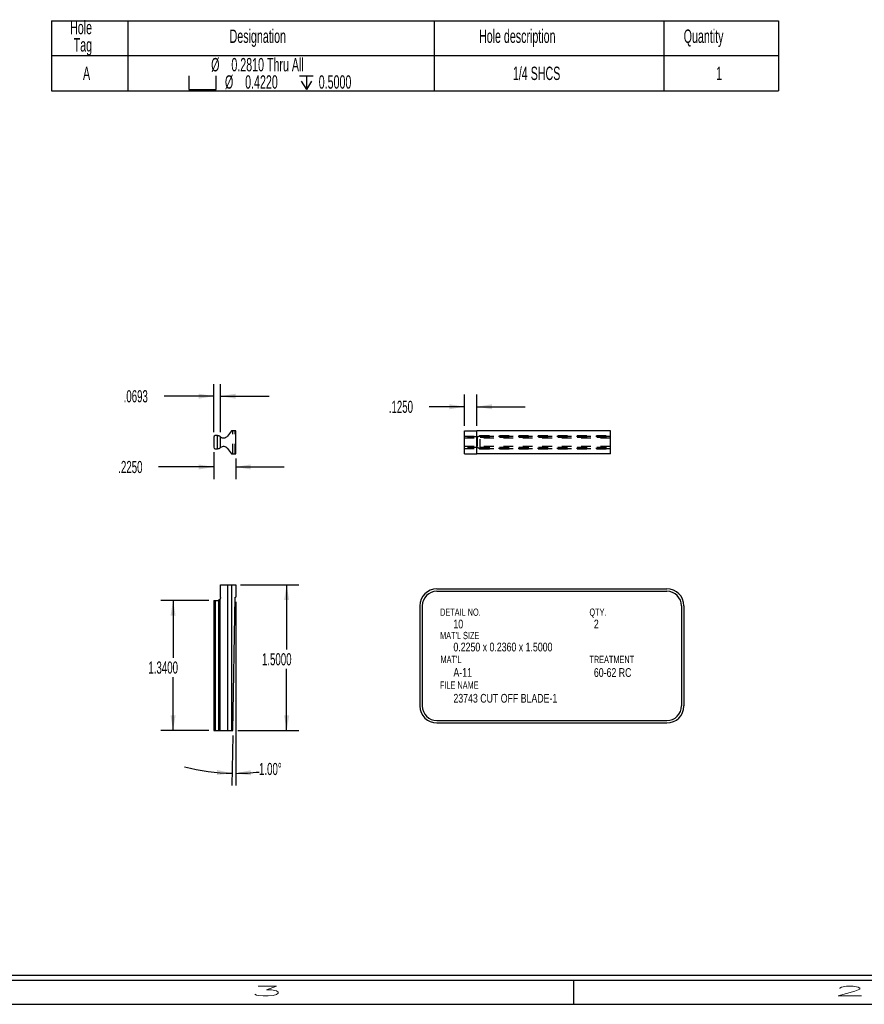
# Model space of a CAD drawing. Header units: inches. Extents: x 1802 to 2468, y -253 to -72.
# Tile 245 of 256: x 2123 to 2132, y -208 to -198. Entities that reach past the tile are written whole.
import ezdxf

# ---------------------------------------------------------------- set-up
doc = ezdxf.new("R2010")
doc.units = ezdxf.units.IN
doc.header["$LTSCALE"] = 0.5
doc.header["$MEASUREMENT"] = 0
doc.linetypes.add('HIDDEN', pattern=[0.225, 0.15, -0.075])
for name, color, linetype in [('SID-M-D', 42, 'Continuous'), ('SID-M-H', 4, 'HIDDEN'), ('SID-M-M', 233, 'Continuous'), ('SID-M-S', 105, 'Continuous')]:
    doc.layers.add(name, color=color, linetype=linetype)
doc.styles.add('R', font='ROMAND.SHX')
doc.styles.add('SLDTEXTSTYLE0', font='TXT', dxfattribs={"width": 0.595745})

# ---------------------------------------------------------------- blocks, each defined once
blk = doc.blocks.new('SW_SYMBOL_HOLE_SPOT')
at = {"layer": 'SID-M-D', "color": 0}
for p, q in [((0, 34.4), (0, 3)), ((63, 3), (63, 34.4)), ((0, 3), (63, 3))]:
    blk.add_line(p, q, dxfattribs=at)
blk = doc.blocks.new('SW_SYMBOL_HOLE_DEPTH')
at = {"layer": 'SID-M-D', "color": 0}
for p, q in [((0, 34.4), (31.5, 34.4)), ((15.7, 34.4), (15.7, 3)), ((3.9, 21.9), (15.7, 3)), ((27.6, 21.9), (15.7, 3))]:
    blk.add_line(p, q, dxfattribs=at)
blk = doc.blocks.new('*U9')
at = {"layer": 'SID-M-S'}
for p, q in [((-34, -0.25), (0, -0.25)), ((-34, -0.3), (0, -0.3)), ((-11, -0.3), (-11, -0.55)), ((-34, -0.55), (0, -0.55))]:
    blk.add_line(p, q, dxfattribs=at)
at = {"layer": 'SID-M-D', "style": 'R', "width": 4}
for s, p in [('3', (-14.327, -0.464)), ('2', (-8.327, -0.464))]:
    blk.add_text(s, height=0.1, dxfattribs=at).set_placement(p)

msp = doc.modelspace()

# ---------------------------------------------------------------- linework, layer by layer
at = {"layer": 'SID-M-D', "color": 0}
for p, q in [((2123.57729, -197.52587), (2123.57729, -197.88459)), ((2123.57729, -197.52587), (2124.36469, -197.52587)), ((2124.36469, -197.52587), (2124.36469, -197.88459)), ((2124.36469, -197.52587), (2127.5143, -197.52587)), ((2127.5143, -197.52587), (2127.5143, -197.88459)), ((2127.5143, -197.52587), (2129.8765, -197.52587)), ((2129.8765, -197.52587), (2129.8765, -197.88459)), ((2129.8765, -197.52587), (2131.0576, -197.52587)), ((2131.0576, -197.52587), (2131.0576, -197.88459)), ((2123.57729, -197.88459), (2124.36469, -197.88459)), ((2123.57729, -197.88459), (2123.57729, -198.24914)), ((2124.36469, -197.88459), (2127.5143, -197.88459)), ((2124.36469, -197.88459), (2124.36469, -198.24914)), ((2127.5143, -197.88459), (2129.8765, -197.88459)), ((2127.5143, -197.88459), (2127.5143, -198.24914)), ((2129.8765, -197.88459), (2131.0576, -197.88459)), ((2129.8765, -197.88459), (2129.8765, -198.24914)), ((2131.0576, -197.88459), (2131.0576, -198.24914)), ((2123.57729, -198.24914), (2124.36469, -198.24914)), ((2124.36469, -198.24914), (2127.5143, -198.24914)), ((2127.5143, -198.24914), (2129.8765, -198.24914)), ((2129.8765, -198.24914), (2131.0576, -198.24914))]:
    msp.add_line(p, q, dxfattribs=at)
at = {"layer": 'SID-M-D'}
for p, q in [((2125.24839, -201.76085), (2125.24839, -201.26482)), ((2125.31768, -201.75874), (2125.31768, -201.26482)), ((2125.24839, -201.38982), (2124.73642, -201.38982)), ((2125.31768, -201.38982), (2125.81768, -201.38982)), ((2127.82799, -201.69535), (2127.82799, -201.37338)), ((2127.95299, -201.69535), (2127.95299, -201.37338)), ((2127.82799, -201.49838), (2127.46404, -201.49838)), ((2127.95299, -201.49838), (2128.45299, -201.49838)), ((2125.24839, -201.96585), (2125.24839, -202.24281)), ((2125.47339, -202.03135), (2125.47339, -202.24281)), ((2125.24839, -202.11781), (2124.68122, -202.11781)), ((2125.47339, -202.11781), (2125.97339, -202.11781)), ((2125.52339, -203.33106), (2126.12282, -203.33106)), ((2125.99782, -203.33106), (2125.99782, -203.99679)), ((2125.19839, -203.49106), (2124.70454, -203.49106)), ((2124.82954, -203.49106), (2124.82954, -204.08198)), ((2125.47339, -203.50606), (2125.47339, -205.39533)), ((2125.99782, -204.83106), (2125.99782, -204.19523)), ((2124.82954, -204.83106), (2124.82954, -204.28041)), ((2125.19839, -204.83106), (2124.70454, -204.83106)), ((2125.49439, -204.83106), (2126.12282, -204.83106)), ((2125.44352, -204.88105), (2125.43455, -205.39499))]:
    msp.add_line(p, q, dxfattribs=at)
for start, end in [(255.506061, 269), (270, 276.565614)]:
    msp.add_arc((2125.47339, -203.16961), 2.10072, start, end, dxfattribs=at)
for points in [[(2125.24839, -201.38982), (2125.09239, -201.36382), (2125.09239, -201.41582)], [(2125.31768, -201.38982), (2125.47368, -201.41582), (2125.47368, -201.36382)], [(2127.82799, -201.49838), (2127.67199, -201.47238), (2127.67199, -201.52438)], [(2127.95299, -201.49838), (2128.10899, -201.52438), (2128.10899, -201.47238)], [(2125.24839, -202.11781), (2125.09239, -202.09181), (2125.09239, -202.14381)], [(2125.47339, -202.11781), (2125.62939, -202.14381), (2125.62939, -202.09181)], [(2125.99782, -203.33106), (2125.97182, -203.48706), (2126.02382, -203.48706)], [(2124.82954, -203.49106), (2124.80354, -203.64706), (2124.85554, -203.64706)], [(2124.82954, -204.83106), (2124.85554, -204.67506), (2124.80354, -204.67506)], [(2125.99782, -204.83106), (2126.02382, -204.67506), (2125.97182, -204.67506)], [(2125.43673, -205.27001), (2125.28238, -205.23555), (2125.27954, -205.28747)], [(2125.47339, -205.27033), (2125.63025, -205.29053), (2125.62832, -205.23856)]]:
    msp.add_solid(points, dxfattribs=at)
at = {"layer": 'SID-M-H'}
for p, q in [((2125.44439, -201.98135), (2125.44439, -201.74535)), ((2125.46839, -201.98135), (2125.46839, -201.74535)), ((2127.82799, -201.79991), (2129.32799, -201.79991)), ((2127.95799, -201.80874), (2127.82799, -201.80874)), ((2127.95799, -201.80874), (2127.95799, -201.91796)), ((2127.97809, -201.80126), (2129.32799, -201.80126)), ((2127.986, -201.79585), (2129.32799, -201.79585)), ((2127.98799, -201.93085), (2127.98799, -201.79585)), ((2127.98799, -201.81085), (2129.32799, -201.81085)), ((2127.82799, -201.81929), (2129.32799, -201.81929)), ((2129.32799, -201.90742), (2127.82799, -201.90742)), ((2127.95799, -201.91796), (2127.82799, -201.91796)), ((2127.82799, -201.92679), (2129.32799, -201.92679)), ((2127.97809, -201.92544), (2129.32799, -201.92544)), ((2127.986, -201.93085), (2129.32799, -201.93085)), ((2127.98799, -201.91585), (2129.32799, -201.91585)), ((2125.38792, -203.33106), (2125.38792, -204.83106)), ((2125.26339, -203.49106), (2125.26339, -204.83106)), ((2125.29842, -203.48907), (2125.29842, -204.83106)), ((2125.30995, -203.48116), (2125.30995, -204.83106))]:
    msp.add_line(p, q, dxfattribs=at)
for points in [[(2127.97809, -201.80126), (2127.97579, -201.80376), (2127.97282, -201.80565), (2127.96591, -201.80813), (2127.96198, -201.80874), (2127.95799, -201.80874)], [(2127.986, -201.79585), (2127.98507, -201.79585), (2127.98385, -201.79643), (2127.98111, -201.79832), (2127.97958, -201.79964), (2127.97809, -201.80126)], [(2127.95799, -201.91796), (2127.96198, -201.91796), (2127.9659, -201.91857), (2127.97281, -201.92104), (2127.97579, -201.92294), (2127.97809, -201.92544)], [(2127.97809, -201.92544), (2127.97958, -201.92706), (2127.98107, -201.92835), (2127.98385, -201.93028), (2127.98507, -201.93085), (2127.986, -201.93085)]]:
    msp.add_open_spline(points, degree=3, knots=[0, 0, 0, 0, 0.5, 0.5, 1, 1, 1, 1], dxfattribs=at)
at = {"layer": 'SID-M-M'}
for p, q in [((2127.54353, -203.37178), (2129.90951, -203.37178)), ((2127.54353, -203.39678), (2129.90951, -203.39678)), ((2127.36853, -203.54678), (2127.36853, -204.5773)), ((2127.39353, -203.54678), (2127.39353, -204.5773)), ((2130.05951, -203.54678), (2130.05951, -204.5773)), ((2130.08451, -203.54678), (2130.08451, -204.5773)), ((2127.54353, -204.7273), (2129.90951, -204.7273)), ((2127.54353, -204.7523), (2129.90951, -204.7523))]:
    msp.add_line(p, q, dxfattribs=at)
for centre, radius, start, end in [((2127.54353, -203.54678), 0.175, 90, 180), ((2127.54353, -203.54678), 0.15, 90, 180), ((2129.90951, -203.54678), 0.175, 0, 90), ((2129.90951, -203.54678), 0.15, 0, 90), ((2127.54353, -204.5773), 0.175, 180, 270), ((2127.54353, -204.5773), 0.15, 180, 270), ((2129.90951, -204.5773), 0.15, 270, 0), ((2129.90951, -204.5773), 0.175, 270, 0)]:
    msp.add_arc(centre, radius, start, end, dxfattribs=at)
at = {"layer": 'SID-M-S'}
for p, q in [((2125.24839, -201.81085), (2125.24839, -201.91585)), ((2125.28768, -201.79585), (2125.26339, -201.79585)), ((2125.28768, -201.93085), (2125.28768, -201.79585)), ((2125.28768, -201.79585), (2125.29842, -201.79585)), ((2125.31768, -201.91796), (2125.31768, -201.80874)), ((2125.43018, -201.74535), (2125.38792, -201.79991)), ((2125.47339, -201.74535), (2125.43018, -201.74535)), ((2125.47339, -201.98135), (2125.47339, -201.74535)), ((2127.82799, -201.98135), (2127.82799, -201.74535)), ((2127.82799, -201.74535), (2127.95299, -201.74535)), ((2127.95299, -201.98135), (2127.95299, -201.74535)), ((2129.32799, -201.74535), (2127.95299, -201.74535)), ((2129.32799, -201.98135), (2129.32799, -201.74535)), ((2125.26339, -201.93085), (2125.28768, -201.93085)), ((2125.29842, -201.93085), (2125.28768, -201.93085)), ((2125.38792, -201.92679), (2125.43018, -201.98135)), ((2125.43018, -201.98135), (2125.47339, -201.98135)), ((2127.82799, -201.98135), (2127.95299, -201.98135)), ((2129.32799, -201.98135), (2127.95299, -201.98135)), ((2125.31768, -203.46106), (2125.31768, -203.33106)), ((2125.31768, -203.33106), (2125.38792, -203.33106)), ((2125.38792, -203.33106), (2125.38792, -204.83106)), ((2125.38792, -203.33106), (2125.43018, -203.33106)), ((2125.43018, -203.33106), (2125.43018, -204.83106)), ((2125.43018, -203.33106), (2125.47339, -203.33106)), ((2125.47339, -203.33106), (2125.47339, -203.45606)), ((2125.24839, -203.49106), (2125.24839, -204.83106)), ((2125.24839, -203.49106), (2125.26339, -203.49106)), ((2125.26339, -203.49106), (2125.26339, -204.83106)), ((2125.26339, -203.49106), (2125.28768, -203.49106)), ((2125.29842, -203.48907), (2125.29842, -204.83106)), ((2125.30995, -203.48116), (2125.30995, -204.83106)), ((2125.44439, -204.83106), (2125.46839, -203.45606)), ((2125.46839, -203.45606), (2125.47339, -203.45606)), ((2125.24839, -204.83106), (2125.26339, -204.83106)), ((2125.26339, -204.83106), (2125.29842, -204.83106)), ((2125.29842, -204.83106), (2125.30995, -204.83106)), ((2125.30995, -204.83106), (2125.38792, -204.83106)), ((2125.38792, -204.83106), (2125.43018, -204.83106)), ((2125.43018, -204.83106), (2125.44439, -204.83106))]:
    msp.add_line(p, q, dxfattribs=at)
for centre, radius, start, end in [((2125.26339, -201.81085), 0.015, 90, 180), ((2125.34839, -201.76929), 0.05, 232.107638, 322.234935), ((2125.34839, -201.95742), 0.05, 37.765065, 127.892362), ((2125.26339, -201.91585), 0.015, 180, 270), ((2125.28768, -203.46106), 0.03, 270, 290.968229)]:
    msp.add_arc(centre, radius, start, end, dxfattribs=at)
for points in [[(2125.29842, -201.79585), (2125.30083, -201.79585), (2125.30306, -201.79643), (2125.30694, -201.79832), (2125.3086, -201.79964), (2125.30995, -201.80126)], [(2125.30995, -201.80126), (2125.31203, -201.80376), (2125.31402, -201.80565), (2125.31685, -201.80813), (2125.31768, -201.80874), (2125.31768, -201.80874)], [(2125.30995, -201.92544), (2125.3086, -201.92706), (2125.30699, -201.92835), (2125.30307, -201.93028), (2125.30084, -201.93085), (2125.29842, -201.93085)], [(2125.31768, -201.91796), (2125.31768, -201.91796), (2125.31686, -201.91857), (2125.31403, -201.92104), (2125.31203, -201.92294), (2125.30995, -201.92544)], [(2125.30995, -203.48116), (2125.3086, -203.48266), (2125.30699, -203.48415), (2125.30307, -203.48693), (2125.30084, -203.48815), (2125.29842, -203.48907)], [(2125.31768, -203.46106), (2125.31768, -203.46505), (2125.31686, -203.46897), (2125.31403, -203.47588), (2125.31203, -203.47886), (2125.30995, -203.48116)]]:
    msp.add_open_spline(points, degree=3, knots=[0, 0, 0, 0, 0.5, 0.5, 1, 1, 1, 1], dxfattribs=at)

# ---------------------------------------------------------------- block references
at = {"layer": 'SID-M-D'}
msp.add_blockref('*U9', (2139.94756, -207.09685), dxfattribs=at)
at = {"layer": 'SID-M-D', "color": 0, "xscale": 0.004470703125, "yscale": 0.004470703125, "zscale": 0.004470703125}
for name, p in [('SW_SYMBOL_HOLE_SPOT', (2124.99123, -198.24635)), ('SW_SYMBOL_HOLE_DEPTH', (2126.1309, -198.24635))]:
    msp.add_blockref(name, p, dxfattribs=at)

# ---------------------------------------------------------------- texts
at = {"layer": 'SID-M-D', "style": 'SLDTEXTSTYLE0', "width": 0.75}
for s, height, p in [('DETAIL NO.', 0.075, (2127.57641, -203.64957)), ('QTY.', 0.075, (2129.11265, -203.64957)), ('10', 0.09, (2127.71335, -203.77885)), ('2', 0.09, (2129.15838, -203.77885)), ("MAT'L SIZE", 0.075, (2127.57641, -203.88968)), ('0.2250 x 0.2360 x 1.5000', 0.09, (2127.71335, -204.01565)), ("MAT'L", 0.075, (2127.58104, -204.13585)), ('TREATMENT', 0.075, (2129.11265, -204.13585)), ('A-11', 0.09, (2127.71335, -204.27689)), ('60-62 RC', 0.09, (2129.15838, -204.27797)), ('FILE NAME', 0.075, (2127.57511, -204.39997)), ('23743 CUT OFF BLADE-1', 0.09, (2127.71335, -204.54299))]:
    msp.add_text(s, height=height, dxfattribs=at).set_placement(p)
at = {"layer": 'SID-M-D', "color": 0, "attachment_point": 1, "style": 'SLDTEXTSTYLE0'}
for s, insert, char_height in [('Hole', (2123.76994, -197.5276), 0.137795), ('Designation', (2125.41118, -197.61669), 0.1377953), ('Hole description', (2127.97676, -197.61669), 0.1377953), ('Quantity', (2130.08256, -197.61669), 0.137795), ('Tag', (2123.80726, -197.70578), 0.137795), ('%%c', (2125.22134, -197.90965), 0.137795), ('0.2810 Thru All', (2125.42916, -197.90965), 0.1377953), ('A', (2123.90305, -197.99874), 0.1378), ('1/4 SHCS', (2128.32526, -197.99874), 0.137795), ('1', (2130.41614, -197.99874), 0.1378), ('%%c', (2125.3631, -198.08783), 0.137795), ('0.4220', (2125.57091, -198.08783), 0.137795), ('0.5000', (2126.32777, -198.08783), 0.137795)]:
    msp.add_mtext(s, dxfattribs=dict(at, insert=insert, char_height=char_height))
at = {"layer": 'SID-M-D', "char_height": 0.125, "attachment_point": 1, "style": 'SLDTEXTSTYLE0'}
for s, insert in [('.0693', (2124.32079, -201.3279)), ('.1250', (2127.04842, -201.43646)), ('.2250', (2124.2656, -202.0559)), ('1.5000', (2125.74383, -204.03409)), ('1.3400', (2124.57555, -204.11928)), ('1.00°', (2125.71359, -205.16285))]:
    msp.add_mtext(s, dxfattribs=dict(at, insert=insert))

doc.saveas('drawing.dxf')
